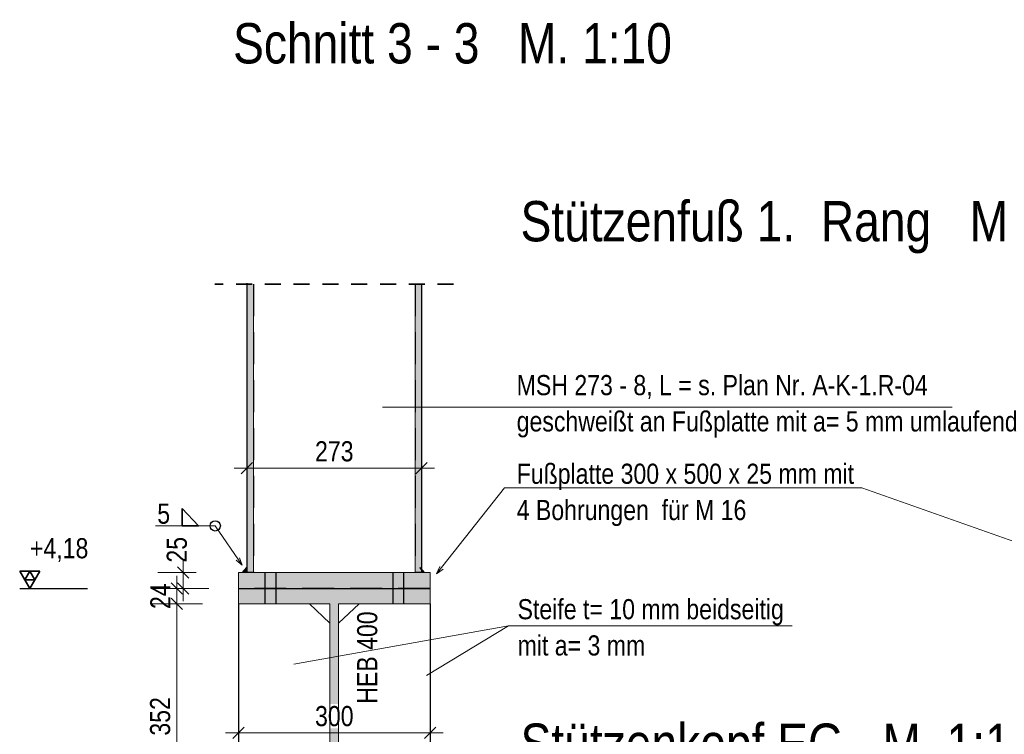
# Model space of a CAD drawing. Header units: millimetres. Extents: x -39 to 84, y 0 to 66.
# Tile 80 of 92: x 43.99 to 51.69, y 60.64 to 66.23. Entities that reach past the tile are written whole.
import ezdxf

# ---------------------------------------------------------------- set-up
doc = ezdxf.new("R2010")
doc.units = ezdxf.units.MM
doc.linetypes.add('HIDDEN', pattern=[0.375, 0.25, -0.125])
doc.linetypes.add('HIDDENX2', pattern=[0.75, 0.5, -0.25])
for name, color, linetype, lineweight in [('01_Neubau Raumschraffuren', 7, 'Continuous', 20), ('2D-NovaObj-A_Wanddurchbruch', 7, 'Continuous', 20), ('Achsen', 7, 'Continuous', 20), ('Geschnittene Kanten', 7, 'Continuous', 20), ('Schraffuren', 7, 'Continuous', 20)]:
    doc.layers.add(name, color=color, linetype=linetype, lineweight=lineweight)
doc.styles.add('Arial Narrow', font='ARIALN.TTF')
doc.dimstyles.new('Arch_Strakon_dimstyle', dxfattribs={"dimtxt": 15.75, "dimasz": 1, "dimexe": 1.25, "dimexo": 0.0625, "dimgap": 1, "dimtad": 0, "dimdec": 5, "dimzin": 12, "dimdsep": 46, "dimtxsty": 'Arial Narrow', "dimblk": 'Arrowhead_Tick', "dimsah": 1, "dimcen": 0, "dimse1": 1, "dimse2": 1, "dimclrd": 6, "dimclrt": 2, "dimazin": 0, "dimtfac": 1, "dimtdec": 4, "dimtmove": 0, "dimatfit": 3, "dimldrblk": 'NONE', "dimfxl": 1, "dimtvp": 1, "dimtolj": 1, "dimtzin": 0, "dimlwd": 13, "dimarcsym": 2})

# ---------------------------------------------------------------- blocks, each defined once
blk = doc.blocks.new('Arrowhead_Tick')
at = {"color": 0, "linetype": 'Continuous', "lineweight": -2}
for p, q in [((0, 20), (0, -10)), ((-1, 0), (0, 0)), ((10, 0), (0, 0))]:
    blk.add_line(p, q, dxfattribs=at)
at = {"color": 2, "linetype": 'Continuous', "lineweight": 35}
blk.add_line((4.42, 4.42), (-4.42, -4.42), dxfattribs=at)
blk = doc.blocks.new('*D260')
at = {"color": 6, "linetype": 'Continuous', "lineweight": 13}
blk.add_line((45.222, 61.6721), (45.222, 61.7721), dxfattribs=at)
at = {"layer": 'Defpoints', "color": 0}
for p in [(45.222, 61.7821), (45.7024, 61.7821), (45.7024, 61.6621)]:
    blk.add_point(p, dxfattribs=at)
at = {"color": 6, "lineweight": 13, "xscale": 0.01, "yscale": 0.01, "zscale": 0.01}
for p, rotation in [((45.222, 61.7821), 90), ((45.222, 61.6621), 270)]:
    blk.add_blockref('Arrowhead_Tick', p, dxfattribs=dict(at, rotation=rotation))
at = {"color": 2, "lineweight": 0, "insert": (45.0929, 61.7221), "char_height": 0.1575, "attachment_point": 5, "rotation": 90, "style": 'Arial Narrow'}
blk.add_mtext('\\A1;24', dxfattribs=at)
blk = doc.blocks.new('_None')
blk = doc.blocks.new('*D262')
at = {"color": 6, "linetype": 'Continuous', "lineweight": 13}
blk.add_line((45.222, 59.9121), (45.222, 61.6521), dxfattribs=at)
at = {"layer": 'Defpoints', "color": 0}
for p in [(45.222, 61.6621), (45.7024, 61.6621), (45.7024, 59.9021)]:
    blk.add_point(p, dxfattribs=at)
at = {"color": 6, "lineweight": 13, "xscale": 0.01, "yscale": 0.01, "zscale": 0.01}
for p, rotation in [((45.222, 61.6621), 90), ((45.222, 59.9021), 270)]:
    blk.add_blockref('Arrowhead_Tick', p, dxfattribs=dict(at, rotation=rotation))
at = {"color": 2, "lineweight": 0, "insert": (45.0916, 60.7821), "char_height": 0.1575, "attachment_point": 5, "rotation": 90, "style": 'Arial Narrow'}
blk.add_mtext('\\A1;352', dxfattribs=at)
blk = doc.blocks.new('*D263')
at = {"color": 6, "linetype": 'Continuous', "lineweight": 13}
blk.add_line((45.272, 61.7921), (45.272, 61.8971), dxfattribs=at)
at = {"layer": 'Defpoints', "color": 0}
for p in [(45.272, 61.9071), (45.7024, 61.9071), (45.7024, 61.7821)]:
    blk.add_point(p, dxfattribs=at)
at = {"color": 6, "lineweight": 13, "xscale": 0.01, "yscale": 0.01, "zscale": 0.01}
for p, rotation in [((45.272, 61.9071), 89.99999999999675), ((45.272, 61.7821), 269.9999999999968)]:
    blk.add_blockref('Arrowhead_Tick', p, dxfattribs=dict(at, rotation=rotation))
at = {"color": 2, "lineweight": 0, "insert": (45.222, 62.0851), "char_height": 0.1575, "attachment_point": 5, "rotation": 90, "style": 'Arial Narrow'}
blk.add_mtext('\\A1;25', dxfattribs=at)
blk = doc.blocks.new('*D300')
at = {"color": 6, "linetype": 'Continuous', "lineweight": 13}
blk.add_line((45.7798, 62.7236), (47.1246, 62.7236), dxfattribs=at)
at = {"layer": 'Defpoints', "color": 0}
for p in [(47.1346, 62.7236), (45.7698, 59.7071), (47.1346, 59.7071)]:
    blk.add_point(p, dxfattribs=at)
at = {"color": 6, "lineweight": 13, "xscale": 0.01, "yscale": 0.01, "zscale": 0.01}
blk.add_blockref('Arrowhead_Tick', (47.1346, 62.7236), dxfattribs=at)
at = {"color": 6, "lineweight": 13, "xscale": 0.01, "yscale": 0.01, "zscale": 0.01, "rotation": 180}
blk.add_blockref('Arrowhead_Tick', (45.7698, 62.7236), dxfattribs=at)
at = {"color": 2, "lineweight": 35, "insert": (46.4522, 62.854), "char_height": 0.1575, "attachment_point": 5, "style": 'Arial Narrow'}
blk.add_mtext('\\A1;273', dxfattribs=at)
blk = doc.blocks.new('*D377')
at = {"color": 6, "linetype": 'Continuous', "lineweight": 13}
blk.add_line((45.7124, 60.653), (47.1924, 60.653), dxfattribs=at)
at = {"layer": 'Defpoints', "color": 0}
for p in [(47.2024, 60.653), (45.7024, 59.9021), (47.2024, 59.9021)]:
    blk.add_point(p, dxfattribs=at)
at = {"color": 6, "lineweight": 13, "xscale": 0.01, "yscale": 0.01, "zscale": 0.01}
blk.add_blockref('Arrowhead_Tick', (47.2024, 60.653), dxfattribs=at)
at = {"color": 6, "lineweight": 13, "xscale": 0.01, "yscale": 0.01, "zscale": 0.01, "rotation": 180}
blk.add_blockref('Arrowhead_Tick', (45.7024, 60.653), dxfattribs=at)
at = {"color": 2, "lineweight": 35, "insert": (46.4524, 60.7834), "char_height": 0.1575, "attachment_point": 5, "style": 'Arial Narrow', "bg_fill": 3, "box_fill_scale": 1.1, "bg_fill_color": 256, "bg_fill_true_color": 13158600, "bg_fill_transparency": 0}
blk.add_mtext('\\A1;300', dxfattribs=at)

msp = doc.modelspace()

# ---------------------------------------------------------------- hatches: boundary and pattern name
at = {"layer": 'Schraffuren', "lineweight": 13, "true_color": 0x4682b4}
for points in [[(45.8211193, 61.9070988), (45.8211193, 64.162061), (45.7710108, 64.162061), (45.7710108, 61.9070988)], [(47.1332707, 61.9070988), (47.1332707, 64.162061), (47.0831622, 64.162061), (47.0831622, 61.9070988)], [(45.7023763, 61.7820988), (47.2023763, 61.7820988), (47.2023763, 61.9070988), (45.7023763, 61.9070988)], [(45.7023763, 59.7820988), (47.2023763, 59.7820988), (47.2023763, 59.9020988), (46.4861263, 59.9020988), (46.4861263, 61.6620988), (47.2023763, 61.6620988), (47.2023763, 61.7820988), (45.7023763, 61.7820988), (45.7023763, 61.6620988), (46.4186263, 61.6620988), (46.4186263, 59.9020988), (45.7023763, 59.9020988)]]:
    msp.add_hatch(color=145, dxfattribs=at).paths.add_polyline_path(points)
at = {"layer": 'Schraffuren', "lineweight": 13, "true_color": 0xcccccc}
msp.add_hatch(color=254, dxfattribs=at).paths.add_polyline_path([(45.7696407, 61.9453545), (45.7696407, 61.9070988), (45.7357447, 61.9070988)])

# ---------------------------------------------------------------- linework, layer by layer
at = {"color": 2, "linetype": 'HIDDEN', "lineweight": 35, "ltscale": 0.5}
msp.add_line((47.3846407, 64.162061), (45.5196407, 64.162061), dxfattribs=at)
at = {"color": 5, "linetype": 'Continuous', "lineweight": 18}
for p, q in [((51.2820822, 63.2013938), (46.829221, 63.2013938)), ((47.7822669, 62.5696552), (47.2524067, 61.8962911)), ((47.7822669, 62.5696552), (50.5750718, 62.5696552)), ((50.5750718, 62.5696552), (53.6251678, 61.4944505)), ((45.055936, 62.2714362), (45.5217405, 62.2714362)), ((45.5217405, 62.2714362), (45.7324112, 61.9637983)), ((45.7324112, 61.9637983), (45.6852455, 62.0042194)), ((45.711775, 62.0223869), (45.7324112, 61.9637983)), ((47.2524067, 61.8962911), (47.2768757, 61.9533852)), ((47.3021445, 61.9335016), (47.2524067, 61.8962911)), ((47.8132813, 61.4907722), (46.134997, 61.1910786)), ((47.8132813, 61.4907722), (47.1739349, 61.1011705)), ((50.0310142, 61.4907722), (47.8132813, 61.4907722))]:
    msp.add_line(p, q, dxfattribs=at)
at = {"color": 2, "linetype": 'Continuous', "lineweight": 35}
for p, q in [((45.2626036, 62.4082898), (45.2626036, 62.2714362)), ((45.3897249, 62.2714362), (45.2626036, 62.4082898)), ((45.2626036, 62.2714362), (45.3897249, 62.2714362)), ((45.7357447, 61.9070988), (45.7696407, 61.9453545)), ((47.1554228, 61.9070988), (47.1215267, 61.9453545))]:
    msp.add_line(p, q, dxfattribs=at)
at = {"color": 2, "linetype": 'Continuous', "lineweight": 35, "ltscale": 0.2}
for p, q in [((44.1507218, 61.9184938), (43.9932218, 61.9184938)), ((43.9932218, 61.9184938), (44.0719718, 61.7820988)), ((44.0719718, 61.9184938), (44.0325968, 61.8502963)), ((44.0719718, 61.7820988), (44.1507218, 61.9184938)), ((44.1113468, 61.8502963), (44.0719718, 61.9184938)), ((44.0325968, 61.8502963), (44.1113468, 61.8502963))]:
    msp.add_line(p, q, dxfattribs=at)
at = {"color": 3, "linetype": 'Continuous', "lineweight": 25, "ltscale": 0.2}
msp.add_line((43.9932218, 61.7820988), (44.5223893, 61.7820988), dxfattribs=at)
at = {"color": 3, "linetype": 'Continuous', "lineweight": 25}
msp.add_line((45.7023763, 61.7820988), (47.2023763, 61.7820988), dxfattribs=at)
msp.add_circle((45.5217405, 62.2714362), 0.04, dxfattribs=at)
at = {"layer": '01_Neubau Raumschraffuren', "color": 3, "linetype": 'HIDDENX2', "lineweight": 25, "ltscale": 0.5}
for p, q in [((45.8196407, 64.162061), (45.8196407, 61.9070988)), ((47.0846407, 64.162061), (47.0846407, 61.9070988)), ((45.7827548, 61.9070988), (45.7710108, 61.9070988)), ((45.8196407, 61.9070988), (45.7827548, 61.9070988)), ((45.8211193, 61.9070988), (45.8196407, 61.9070988)), ((45.9104768, 61.9070988), (45.9104768, 61.7820988)), ((45.9942758, 61.9070988), (45.9942758, 61.7820988)), ((46.9104768, 61.9070988), (46.9104768, 61.7820988)), ((46.9942758, 61.9070988), (46.9942758, 61.7820988)), ((47.0846407, 61.9070988), (47.0831622, 61.9070988)), ((47.1215267, 61.9070988), (47.0846407, 61.9070988)), ((47.1332707, 61.9070988), (47.1215267, 61.9070988)), ((47.2023763, 61.7820988), (45.7023763, 61.7820988)), ((45.9104768, 61.7820988), (45.9104768, 61.6620988)), ((45.9942758, 61.7820988), (45.9942758, 61.6620988)), ((46.9104768, 61.7820988), (46.9104768, 61.6620988)), ((46.9942758, 61.7820988), (46.9942758, 61.6620988))]:
    msp.add_line(p, q, dxfattribs=at)
at = {"layer": '2D-NovaObj-A_Wanddurchbruch', "color": 9, "linetype": 'Continuous', "lineweight": 0}
msp.add_circle((45.7710108, 64.162061), 0.00555, dxfattribs=at)
at = {"layer": 'Achsen', "color": 3, "linetype": 'Continuous', "lineweight": 25}
for p, q in [((45.7696407, 64.162061), (45.7696407, 61.9070988)), ((47.1346407, 64.162061), (47.1346407, 61.9070988)), ((45.821593, 61.9070988), (45.8211193, 61.9070988)), ((46.4181552, 61.5120988), (46.2581552, 61.6620988)), ((46.6461263, 61.6620988), (46.4861263, 61.5120988))]:
    msp.add_line(p, q, dxfattribs=at)
at = {"layer": 'Geschnittene Kanten', "color": 5, "linetype": 'Continuous', "lineweight": 18}
for p, q in [((45.7711375, 64.162061), (45.7711375, 61.9070988)), ((45.8211193, 64.162061), (45.8211193, 61.9070988)), ((47.0831622, 64.162061), (47.0831622, 61.9070988)), ((47.1332707, 64.162061), (47.1332707, 61.9070988)), ((45.7023763, 61.9070988), (45.7023763, 61.7820988)), ((45.7710108, 61.9070988), (45.7023763, 61.9070988)), ((47.0831622, 61.9070988), (45.821593, 61.9070988)), ((47.2023763, 61.9070988), (47.1332707, 61.9070988)), ((47.2023763, 61.9070988), (47.2023763, 61.7820988)), ((45.7023763, 61.7820988), (45.7023763, 61.6620988)), ((47.2023763, 61.7820988), (47.2023763, 61.6620988)), ((46.4186263, 61.6620988), (45.7023763, 61.6620988)), ((47.2023763, 61.6620988), (46.4861263, 61.6620988))]:
    msp.add_line(p, q, dxfattribs=at)

# ---------------------------------------------------------------- texts
at = {"color": 1, "lineweight": 70, "style": 'Arial Narrow'}
for s, p in [('Schnitt 3 - 3   M. 1:10', (45.6612862, 65.8881912)), ('Stützenfuß 1.  Rang   M. 1:10', (47.9081855, 64.4968162)), ('Stützenkopf EG   M. 1:10', (47.9081855, 60.4110388))]:
    msp.add_text(s, height=0.315, dxfattribs=at).set_placement(p)
at = {"color": 2, "lineweight": 35, "style": 'Arial Narrow'}
for s, p in [('MSH 273 - 8, L = s. Plan Nr. A-K-1.R-04', (47.8778344, 63.2938848)), ('geschweißt an Fußplatte mit a= 5 mm umlaufend', (47.8778344, 63.0103848)), ('Fußplatte 300 x 500 x 25 mm mit', (47.8778344, 62.6008848)), ('5', (45.0686266, 62.2890176)), ('4 Bohrungen  für M 16', (47.8778344, 62.3173848)), ('Steife t= 10 mm beidseitig', (47.8850241, 61.5417963)), ('mit a= 3 mm', (47.8850241, 61.2582963))]:
    msp.add_text(s, height=0.1575, dxfattribs=at).set_placement(p)
at = {"color": 2, "lineweight": 35, "insert": (44.0231468, 62.1758488), "char_height": 0.1575, "attachment_point": 1, "line_spacing_factor": 0.9, "style": 'Arial Narrow'}
msp.add_mtext(' +4,18', dxfattribs=at)

# ---------------------------------------------------------------- dimensions: what is measured, and where the dimension line sits
at = {"lineweight": 35}
dim = msp.add_linear_dim(base=(47.1346407, 62.7236056), p1=(45.7697672, 59.7070988), p2=(47.1346407, 59.7070988), text='273', dimstyle='Arch_Strakon_dimstyle', override={"dimscale": 0.01, "dimtxt": 15.75, "dimasz": 1, "dimgap": 5, "dimtad": 1, "dimjust": 0, "dimtih": 0, "dimtoh": 0, "dimdec": 4, "dimdsep": 46, "dimtxsty": 'Arial Narrow', "dimclrd": 6, "dimclrt": 2, "dimtix": 1, "dimtofl": 255, "dimtmove": 0, "dimatfit": 2, "dimfxl": 0, "dimfxlon": 0, "dimtvp": 31.746032, "dimlwd": 13}, dxfattribs=at)
dim.commit()
dim.dimension.update_dxf_attribs({"geometry": '*D300', "text_midpoint": (46.452204, 62.7236056), "dimtype": 160})
at = {"lineweight": 0}
for base, p1, p2, text, override, picture, middle in [((45.2719718, 61.9070988), (45.7023763, 61.7820988), (45.7023763, 61.9070988), '25', {"dimscale": 0.01, "dimtxt": 15.75, "dimasz": 1, "dimgap": 5, "dimtad": 1, "dimjust": 4, "dimtih": 0, "dimtoh": 0, "dimdec": 3, "dimdsep": 46, "dimtxsty": 'Arial Narrow', "dimclrd": 6, "dimclrt": 2, "dimtix": 0, "dimtofl": 255, "dimtmove": 2, "dimatfit": 2, "dimfxl": 0, "dimfxlon": 0, "dimtvp": 31.746032, "dimlwd": 13}, '*D263', (45.2219718, 62.0850738)), ((45.2219718, 61.7820988), (45.7023763, 61.6620988), (45.7023763, 61.7820988), '24', {"dimscale": 0.01, "dimtxt": 15.75, "dimasz": 1, "dimgap": 5, "dimtad": 1, "dimjust": 0, "dimtih": 0, "dimtoh": 0, "dimdec": 3, "dimdsep": 46, "dimtxsty": 'Arial Narrow', "dimclrd": 6, "dimclrt": 2, "dimtix": 1, "dimtofl": 255, "dimtmove": 0, "dimatfit": 2, "dimfxl": 0, "dimfxlon": 0, "dimtvp": 31.746032, "dimlwd": 13}, '*D260', (45.2219718, 61.7220988)), ((45.2219718, 61.6620988), (45.7023763, 59.9020988), (45.7023763, 61.6620988), '352', {"dimscale": 0.01, "dimtxt": 15.75, "dimasz": 1, "dimgap": 5, "dimtad": 1, "dimjust": 0, "dimtih": 0, "dimtoh": 0, "dimdec": 3, "dimdsep": 46, "dimtxsty": 'Arial Narrow', "dimclrd": 6, "dimclrt": 2, "dimtix": 1, "dimtofl": 255, "dimtmove": 0, "dimatfit": 2, "dimfxl": 0, "dimfxlon": 0, "dimtvp": 31.746032, "dimlwd": 13}, '*D262', (45.2219718, 60.7820988))]:
    dim = msp.add_linear_dim(base=base, p1=p1, p2=p2, angle=90, text=text, dimstyle='Arch_Strakon_dimstyle', override=override, dxfattribs=at)
    dim.commit()
    dim.dimension.update_dxf_attribs({"geometry": picture, "text_midpoint": middle, "dimtype": 160})

# ---------------------------------------------------------------- next in the draw order: dimensions: what is measured, and where the dimension line sits
at = {"lineweight": 35}
dim = msp.add_linear_dim(base=(47.2023763, 60.6530135), p1=(45.7023763, 59.9020988), p2=(47.2023763, 59.9020988), text='300', dimstyle='Arch_Strakon_dimstyle', override={"dimscale": 0.01, "dimtxt": 15.75, "dimasz": 1, "dimgap": 5, "dimtad": 1, "dimjust": 0, "dimtih": 0, "dimtoh": 0, "dimdec": 3, "dimdsep": 46, "dimtxsty": 'Arial Narrow', "dimclrd": 6, "dimclrt": 2, "dimtix": 1, "dimtofl": 255, "dimtmove": 0, "dimatfit": 2, "dimfxl": 0, "dimfxlon": 0, "dimtvp": 31.746032, "dimtfill": 1, "dimtfillclr": 7, "dimlwd": 13}, dxfattribs=at)
dim.commit()
dim.dimension.update_dxf_attribs({"geometry": '*D377', "text_midpoint": (46.4523763, 60.6530135), "dimtype": 160})

# ---------------------------------------------------------------- next in the draw order: linework, layer by layer
at = {"layer": 'Achsen', "color": 3, "linetype": 'Continuous', "lineweight": 25}
for p, q in [((45.7023763, 61.6620988), (45.7023763, 59.9020988)), ((47.2023763, 61.6620988), (47.2023763, 59.9020988))]:
    msp.add_line(p, q, dxfattribs=at)
at = {"layer": 'Geschnittene Kanten', "color": 5, "linetype": 'Continuous', "lineweight": 18}
for p, q in [((46.4186263, 61.6620988), (46.4186263, 59.9020988)), ((46.4861263, 61.6620988), (46.4861263, 59.9020988))]:
    msp.add_line(p, q, dxfattribs=at)

# ---------------------------------------------------------------- next in the draw order: texts
at = {"color": 2, "lineweight": 35, "style": 'Arial Narrow'}
msp.add_text('HEB 400', height=0.1575, rotation=90, dxfattribs=at).set_placement((46.7881233, 60.8810831))

doc.saveas('drawing.dxf')
